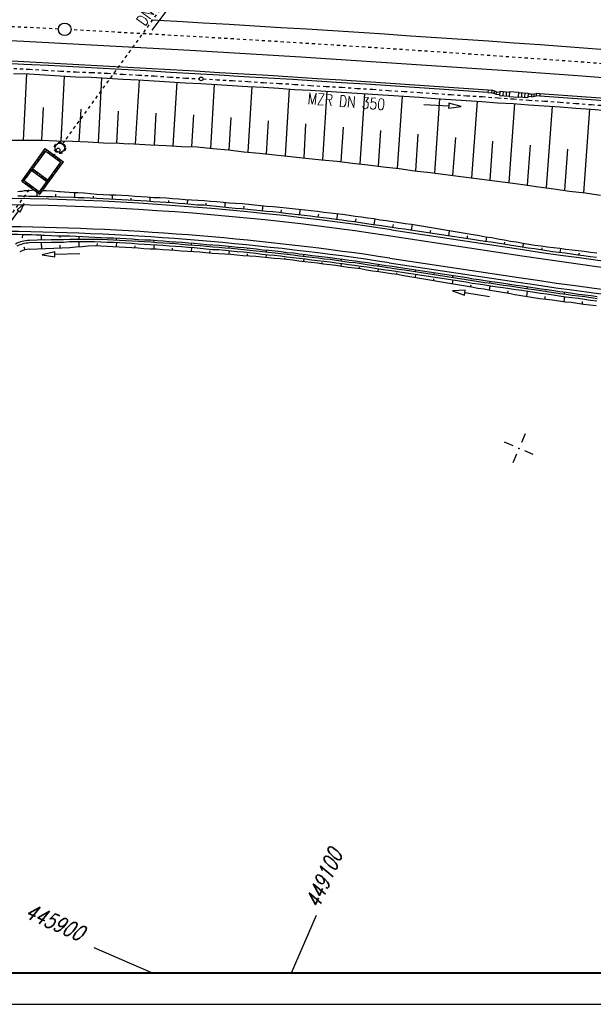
# Model space of a CAD drawing. Extents: x 0 to 1135, y 0 to 420.
# Tile 26 of 84: x 648 to 739, y 0 to 157. Entities that reach past the tile are written whole.
import ezdxf

# ---------------------------------------------------------------- set-up
doc = ezdxf.new("R2010")
doc.units = 0
doc.header["$LTSCALE"] = 2
doc.header["$MEASUREMENT"] = 0
for name, pattern in [('ACAD_ISO03W100', [0.5, 0.25, -0.25]), ('ACAD_ISO10W100W', [0.5, 0.25, -0.25]), ('AUSGEZOGEN', [0]), ('STRICHLINIEX2', [0.5, 0.25, -0.25])]:
    doc.linetypes.add(name, pattern=pattern)
doc.layers.get('0').update_dxf_attribs({"color": 8, "linetype": 'AUSGEZOGEN'})
for name, color, linetype in [('Bahnachse', 7, 'CONTINUOUS'), ('BOESCHG', 8, 'AUSGEZOGEN'), ('Boeschung', 15, 'CONTINUOUS'), ('Durchlässe', 15, 'CONTINUOUS'), ('FBRTOP', 8, 'AUSGEZOGEN'), ('Gleisachsen', 7, 'CONTINUOUS'), ('Kabelanlagen', 15, 'CONTINUOUS'), ('NETZ', 250, 'AUSGEZOGEN'), ('RAHMEN', 250, 'AUSGEZOGEN'), ('Tiefenentwässerung', 15, 'CONTINUOUS'), ('Wegboeschungen', 15, 'CONTINUOUS'), ('Wege', 15, 'CONTINUOUS')]:
    doc.layers.add(name, color=color, linetype=linetype)
doc.styles.add('ROMANS', font='romans.shx', dxfattribs={"width": 0.8})

# ---------------------------------------------------------------- blocks, each defined once
blk = doc.blocks.new('IKR')
at = {"color": 0}
for p, q in [((0, 1), (0, 2.5)), ((-2.5, 0), (-1, 0)), ((1, 0), (2.5, 0)), ((0, -2.5), (0, -1))]:
    blk.add_line(p, q, dxfattribs=at)
blk.add_circle((0, 0), 0.05, dxfattribs=at)
blk.add_point((0, 0), dxfattribs=at)
blk = doc.blocks.new('*X51')
at = {"color": 0, "linetype": 'ByBlock'}
for p, q in [((-1421439, 2013487), (-1421414, 2013494)), ((-1421269, 2013533), (-1421237, 2013541)), ((-1422288, 2012095), (-1421868, 2012208)), ((-1422118, 2012374), (-1422051, 2012392)), ((-1422079, 2011918), (-1422038, 2011929)), ((-1421949, 2012652), (-1421529, 2012765)), ((-1421906, 2012431), (-1421761, 2012469)), ((-1421732, 2012943), (-1421587, 2012982)), ((-1421609, 2013209), (-1420972, 2013380)), ((-1421443, 2013021), (-1421359, 2013043)), ((-1421107, 2013111), (-1421008, 2013137)), ((-1420863, 2013176), (-1420718, 2013215)), ((-1420841, 2012949), (-1420441, 2013056)), ((-1420457, 2012819), (-1420312, 2012858)), ((-1420310, 2012625), (-1419910, 2012732)), ((-1420045, 2012463), (-1419938, 2012492)), ((-1419938, 2012492), (-1419906, 2012501)), ((-1419780, 2012302), (-1419379, 2012409)), ((-1419761, 2012540), (-1419645, 2012571)), ((-1419514, 2012140), (-1419499, 2012144)), ((-1419354, 2012182), (-1419210, 2012221)), ((-1419249, 2011978), (-1418848, 2012085)), ((-1418658, 2011903), (-1418583, 2011923)), ((-1423306, 2010425), (-1422887, 2010537)), ((-1423005, 2010738), (-1422860, 2010777)), ((-1422967, 2010982), (-1422547, 2011094)), ((-1422797, 2011260), (-1422687, 2011290)), ((-1422628, 2011538), (-1422208, 2011651)), ((-1422542, 2011328), (-1422397, 2011367)), ((-1422369, 2011841), (-1422224, 2011880)), ((-1419366, 2010549), (-1418946, 2010661)), ((-1419196, 2010827), (-1419150, 2010840)), ((-1419178, 2010366), (-1419116, 2010383)), ((-1419026, 2011106), (-1418606, 2011218)), ((-1419005, 2010878), (-1418860, 2010917)), ((-1418948, 2011825), (-1418803, 2011864)), ((-1418832, 2011391), (-1418687, 2011430)), ((-1418718, 2011654), (-1418318, 2011762)), ((-1418542, 2011468), (-1418437, 2011497)), ((-1424325, 2008754), (-1423905, 2008867)), ((-1424105, 2009046), (-1423960, 2009085)), ((-1423985, 2009311), (-1423565, 2009424)), ((-1423816, 2009589), (-1423786, 2009597)), ((-1423815, 2009124), (-1423735, 2009145)), ((-1423646, 2009868), (-1423226, 2009980)), ((-1423642, 2009636), (-1423497, 2009675)), ((-1423468, 2010148), (-1423323, 2010187)), ((-1423226, 2009980), (-1422858, 2010079)), ((-1423178, 2010226), (-1423056, 2010259)), ((-1422993, 2009810), (-1422917, 2009830)), ((-1422772, 2009869), (-1422627, 2009908)), ((-1422727, 2009648), (-1422327, 2009755)), ((-1422366, 2009512), (-1422221, 2009551)), ((-1422197, 2009325), (-1421796, 2009432)), ((-1422076, 2009590), (-1422062, 2009594)), ((-1421931, 2009163), (-1421815, 2009194)), ((-1421670, 2009233), (-1421531, 2009270)), ((-1421666, 2009001), (-1421265, 2009108)), ((-1421264, 2008876), (-1421119, 2008914)), ((-1421135, 2008677), (-1420735, 2008785)), ((-1420384, 2008878), (-1419964, 2008991)), ((-1420105, 2009186), (-1419960, 2009225)), ((-1420045, 2009435), (-1419625, 2009548)), ((-1419875, 2009714), (-1419786, 2009737)), ((-1419815, 2009264), (-1419795, 2009269)), ((-1419705, 2009992), (-1419285, 2010105)), ((-1419641, 2009776), (-1419497, 2009815)), ((-1419468, 2010289), (-1419323, 2010327)), ((-1424664, 2008197), (-1424244, 2008310)), ((-1424495, 2008476), (-1424423, 2008495)), ((-1424451, 2008022), (-1424306, 2008060)), ((-1424278, 2008534), (-1424133, 2008573)), ((-1424204, 2007855), (-1423804, 2007962)), ((-1424161, 2008099), (-1424069, 2008124)), ((-1423939, 2007693), (-1423900, 2007703)), ((-1423755, 2007742), (-1423610, 2007781)), ((-1423673, 2007531), (-1423273, 2007638)), ((-1423349, 2007385), (-1423204, 2007424)), ((-1423143, 2007208), (-1422742, 2007315)), ((-1423059, 2007463), (-1423008, 2007477)), ((-1421403, 2007208), (-1420983, 2007320)), ((-1421204, 2007494), (-1421059, 2007533)), ((-1421063, 2007765), (-1420643, 2007877)), ((-1420914, 2007572), (-1420813, 2007599)), ((-1420894, 2008043), (-1420886, 2008045)), ((-1420857, 2008519), (-1420713, 2008557)), ((-1420741, 2008084), (-1420596, 2008123)), ((-1420724, 2008322), (-1420304, 2008434)), ((-1420568, 2008596), (-1420554, 2008600)), ((-1420554, 2008600), (-1420423, 2008635)), ((-1420278, 2008674), (-1420134, 2008712)), ((-1422877, 2007046), (-1422798, 2007067)), ((-1422653, 2007106), (-1422508, 2007145)), ((-1422612, 2006884), (-1422211, 2006991)), ((-1422247, 2006749), (-1422102, 2006788)), ((-1422081, 2006560), (-1421322, 2006764)), ((-1421957, 2006826), (-1421946, 2006829)), ((-1421815, 2006398), (-1421696, 2006431)), ((-1421572, 2006929), (-1421522, 2006943)), ((-1421551, 2006469), (-1421492, 2006485)), ((-1421377, 2006982), (-1421232, 2007021))]:
    blk.add_line(p, q, dxfattribs=at)

msp = doc.modelspace()

# ---------------------------------------------------------------- linework, layer by layer
at = {"layer": 'Bahnachse', "linetype": 'Continuous'}
msp.add_circle((654.82, 155.39), 1, dxfattribs=at)
at = {"layer": 'Bahnachse', "linetype": 'ACAD_ISO10W100W'}
for start, end in [(86.97849, 88.35444), (85.57597, 86.95043)]:
    msp.add_arc((438.49, -3923.89), 4085, start, end, dxfattribs=at)
at = {"layer": 'BOESCHG'}
msp.add_lwpolyline([(428.42, 181.59, 0.027747), (430.78, 181.47, 0.006116), (434.93, 181.56, 0.002194), (446.49, 181.98, 0.001893), (476.88, 183.35, -0.001976), (505.99, 184.65, -0.004119), (526.14, 185.31, -0.003018), (553.64, 185.81, -0.0129), (589.11, 185.33, -0.016407), (616.92, 183.32, -0.000184), (634.87, 181.43, 0.000162), (655.25, 179.27, 0.00008), (700.78, 174.48, 0.000977), (704.51, 174.09, 0.012564), (707.61, 173.86, 0.001917), (727.97, 172.91, 0.004246), (740.14, 172.49, -0.003572), (754.6, 172.01, -0.012737), (794.65, 169.38, -0.008712), (852.97, 163.02, -0.000174), (886.62, 158.75, -0.000196), (916.5, 154.93, -0.000844), (950, 150.58, 0.006348)], format="xyb", dxfattribs=at)
at = {"layer": 'Boeschung', "linetype": 'Continuous'}
for points in [[(646.62, 148.38), (649.14, 148.28), (651.6, 148.14), (654.1, 147.99), (656.61, 147.85), (659.08, 147.76), (661.59, 147.61), (664.1, 147.46), (666.55, 147.33), (669.06, 147.18), (671.57, 147.03), (674.03, 146.89), (676.54, 146.75), (679.05, 146.6), (681.5, 146.46), (684.01, 146.31), (686.52, 146.17), (688.98, 146.03), (691.48, 145.83), (693.99, 145.69), (696.45, 145.55), (698.96, 145.4), (701.46, 145.2), (703.91, 145.07), (706.42, 144.92), (708.92, 144.72), (711.38, 144.58), (713.88, 144.39), (716.39, 144.24), (718.84, 144.05), (721.35, 143.91), (723.85, 143.71), (726.36, 143.56), (728.81, 143.38), (731.31, 143.18), (733.82, 143.03), (736.32, 142.84), (738.77, 142.65), (741.27, 142.45)], [(648.73, 148.29), (648.17, 137.75)], [(654.7, 147.95), (654.17, 137.6)], [(660.68, 147.65), (660.16, 137.36)], [(666.7, 147.3), (666.04, 137.11)], [(672.67, 146.97), (672.07, 136.83)], [(678.64, 146.62), (678.08, 136.42)], [(684.66, 146.28), (684.01, 135.83)], [(690.63, 145.92), (689.99, 135.23)], [(696.64, 145.52), (695.92, 134.59)], [(702.61, 145.17), (701.89, 133.95)], [(708.63, 144.77), (707.85, 133.2)], [(651.16, 137.78), (651.43, 142.95)], [(714.59, 144.38), (713.8, 132.45)], [(720.59, 143.93), (719.71, 131.71)], [(726.56, 143.53), (725.67, 130.97)], [(732.56, 143.08), (731.61, 130.17)], [(657.14, 137.49), (657.41, 142.66)], [(663.12, 137.24), (663.38, 142.36)], [(669.11, 136.99), (669.41, 142.06)], [(675.09, 136.7), (675.39, 141.77)], [(681.03, 136.16), (681.34, 141.32)], [(738.52, 142.69), (737.56, 129.32)], [(654.29, 139.87), (654.17, 137.62)], [(687, 135.51), (687.34, 140.82)], [(692.98, 134.91), (693.29, 140.33)], [(698.9, 134.27), (699.28, 139.83)], [(704.87, 133.57), (705.22, 139.29)], [(710.82, 132.83), (711.2, 138.69)], [(716.73, 132.09), (717.19, 138.14)], [(646.09, 137.73), (648.57, 137.74), (651.05, 137.75), (653.57, 137.65), (656.04, 137.56), (658.55, 137.46), (661.01, 137.32), (663.53, 137.23), (664.93, 137.15)], [(664.93, 137.19), (668.5, 136.99), (670.97, 136.9), (673.48, 136.75), (675.94, 136.66), (678.44, 136.42), (680.93, 136.17), (683.36, 135.89), (685.86, 135.64), (688.35, 135.4), (690.84, 135.15), (693.28, 134.86), (695.77, 134.62), (698.26, 134.37), (700.7, 134.09), (703.18, 133.79), (705.66, 133.5), (708.15, 133.2), (710.63, 132.86), (713.11, 132.56), (715.55, 132.27), (718.02, 131.93), (720.51, 131.64), (722.98, 131.29), (725.47, 131), (727.9, 130.66), (730.37, 130.32), (732.85, 129.97), (735.33, 129.63), (737.81, 129.33), (740.29, 128.99)], [(722.69, 131.34), (723.12, 137.55)], [(728.64, 130.54), (729.1, 136.95)], [(734.58, 129.75), (735.07, 136.3)]]:
    msp.add_lwpolyline(points, dxfattribs=at)
at = {"layer": 'Durchlässe', "linetype": 'STRICHLINIEX2'}
for p, q in [((654.47, 137.11), (674.44, 164.56)), ((653, 135.09), (653.58, 135.9)), ((641.82, 119.73), (649.58, 130.4))]:
    msp.add_line(p, q, dxfattribs=at)
at = {"layer": 'Durchlässe', "linetype": 'Continuous'}
for p, q in [((647.95, 131.22), (651.72, 136.39)), ((648.37, 131.28), (651.78, 135.97)), ((651.72, 136.39), (654.63, 134.27)), ((651.78, 135.97), (654.21, 134.21)), ((650.8, 129.52), (654.21, 134.21)), ((650.86, 129.1), (654.63, 134.27)), ((649.55, 132.9), (651.97, 131.13)), ((649.72, 133.14), (652.15, 131.38)), ((647.95, 131.22), (650.86, 129.1)), ((648.37, 131.28), (650.8, 129.52))]:
    msp.add_line(p, q, dxfattribs=at)
for points in [[(668.76, 155.25), (671.13, 158.48), (671.45, 158.24), (672.31, 160.09), (670.8, 158.72), (671.13, 158.48)], [(645.71, 124.04), (647.48, 126.45), (647.72, 126.28), (648.37, 127.66), (647.24, 126.63), (647.48, 126.45)]]:
    msp.add_lwpolyline(points, dxfattribs=at)
at = {"layer": 'Durchlässe', "linetype": 'ACAD_ISO03W100'}
msp.add_circle((654.03, 136.5), 0.9, dxfattribs=at)
at = {"layer": 'Durchlässe', "linetype": 'Continuous'}
for centre, radius in [((654.03, 136.5), 0.75), ((653.77, 136.15), 0.313)]:
    msp.add_circle(centre, radius, dxfattribs=at)
at = {"layer": 'FBRTOP', "const_width": 0.5}
for points in [[(88.01, 187.53, 0), (104.84, 188.97, 0), (166.44, 194.27, -0.000002), (228.71, 199.62, 0.000002), (290.98, 204.97, 0.000001), (321.65, 207.61, 0.000001), (340.8, 209.25, 0.000002), (353.25, 210.32, -0.000001), (365.71, 211.39, -0.000007)], [(87.67, 191.51, 0), (104.5, 192.96, 0), (166.1, 198.25, -0.000002), (228.37, 203.61, 0.000002), (290.64, 208.96, 0.000001), (321.31, 211.59, 0.000001), (340.45, 213.24, 0.000002), (352.91, 214.31, -0.000001), (365.36, 215.38, -0.000007)], [(377.82, 216.45, 0.000001), (390.27, 217.52, 0.000044)], [(378.16, 212.46, 0.000001), (390.61, 213.53, 0.000044)]]:
    msp.add_lwpolyline(points, format="xyb", dxfattribs=at)
at = {"layer": 'Gleisachsen', "linetype": 'Continuous'}
for radius, start, end in [(4082.75, 83.08134, 91.02721), (4087.25, 83.05345, 86.77254)]:
    msp.add_arc((438.49, -3923.89), radius, start, end, dxfattribs=at)
at = {"layer": 'Kabelanlagen', "linetype": 'Continuous'}
for p, q in [((722.34, 145.73), (722.31, 145.33)), ((722.31, 145.33), (722.87, 145.29)), ((722.34, 145.73), (722.95, 145.68)), ((722.95, 145.68), (722.87, 145.29)), ((723.6, 145.04), (722.87, 145.29)), ((723.68, 145.43), (722.95, 145.68)), ((723.34, 145.55), (723.21, 145.17)), ((723.68, 145.43), (723.6, 145.04)), ((723.6, 145.04), (724.15, 145)), ((723.68, 145.43), (724.18, 145.4)), ((724.19, 145.52), (724.15, 144.87)), ((724.15, 144.87), (725.7, 144.76)), ((724.19, 145.52), (725.75, 145.41)), ((724.75, 145.48), (724.7, 144.83)), ((725.25, 145.45), (725.2, 144.8)), ((725.75, 145.49), (725.7, 144.69)), ((725.7, 144.69), (727.14, 144.59)), ((725.75, 145.49), (727.2, 145.38)), ((727.2, 145.38), (727.14, 144.59)), ((727.15, 144.66), (728.7, 144.55)), ((727.19, 145.31), (728.75, 145.2)), ((727.69, 145.27), (727.65, 144.63)), ((728.19, 145.24), (728.15, 144.59)), ((728.75, 145.2), (728.7, 144.55)), ((729.27, 144.64), (728.71, 144.68)), ((729.24, 145.04), (728.74, 145.07)), ((729.24, 145.04), (730, 145.19)), ((729.24, 145.04), (729.27, 144.64)), ((729.27, 144.64), (730.03, 144.78)), ((729.6, 145.11), (729.67, 144.71)), ((730.61, 145.14), (730, 145.19)), ((730, 145.19), (730.03, 144.78)), ((730.58, 144.74), (730.03, 144.78)), ((730.61, 145.14), (730.58, 144.74))]:
    msp.add_line(p, q, dxfattribs=at)
for radius, start, end in [(4079.5, 86.01016, 89.51875), (4079.1, 86.01017, 89.51871), (4079.1, 84.88808, 85.89374), (4079.5, 84.88807, 85.89375)]:
    msp.add_arc((438.49, -3923.89), radius, start, end, dxfattribs=at)
at = {"layer": 'NETZ'}
for p, q in [((690.98, 5.02), (694.96, 14.19)), ((668.69, 5.02), (659.51, 9))]:
    msp.add_line(p, q, dxfattribs=at)
at = {"layer": 'RAHMEN'}
msp.add_line((0, 0), (950, 0), dxfattribs=at)
at = {"layer": 'RAHMEN', "const_width": 0.35}
msp.add_lwpolyline([(25, 5), (1130, 5), (1130, 415), (25, 415), (25, 5)], dxfattribs=at)
at = {"layer": 'Tiefenentwässerung', "linetype": 'ACAD_ISO03W100'}
for points in [[(646.67, 149.16), (649.17, 149.03), (651.67, 148.89), (654.17, 148.75), (656.66, 148.61), (659.12, 148.52), (661.62, 148.39), (664.11, 148.25), (666.61, 148.11), (669.11, 147.97), (671.6, 147.78), (674.1, 147.64), (676.29, 147.52)], [(676.89, 147.49), (679.05, 147.37), (681.55, 147.23), (684.04, 147.09), (686.54, 146.9), (689.04, 146.77), (691.53, 146.63), (694.03, 146.44), (696.53, 146.3), (699.02, 146.16), (701.47, 145.98), (703.97, 145.84), (706.46, 145.65), (708.96, 145.51), (711.45, 145.32), (713.95, 145.18), (716.44, 145), (718.93, 144.81), (721.43, 144.67), (723.93, 144.48), (726.37, 144.3), (728.86, 144.11), (731.36, 143.97), (733.85, 143.78), (736.35, 143.59), (738.84, 143.4), (741.34, 143.22)]]:
    msp.add_lwpolyline(points, dxfattribs=at)
at = {"layer": 'Tiefenentwässerung', "linetype": 'Continuous'}
msp.add_lwpolyline([(712.08, 143.44), (716.07, 143.21), (716.05, 142.81), (718.07, 143.1), (716.09, 143.61), (716.07, 143.21)], dxfattribs=at)
msp.add_circle((676.59, 147.5), 0.3, dxfattribs=at)
at = {"layer": 'Wegboeschungen', "linetype": 'Continuous'}
for p, q in [((654.07, 128.69), (656.18, 128.64)), ((654.1, 129.54), (656.2, 129.39)), ((651.66, 121.84), (649.17, 121.76)), ((651.67, 121.43), (649.18, 121.36)), ((648.49, 120.26), (648.35, 120.69)), ((649.21, 120.36), (655.61, 120.61))]:
    msp.add_line(p, q, dxfattribs=at)
for points in [[(647.31, 128.88), (647.66, 128.85), (648.01, 128.87), (648.41, 128.83), (648.76, 128.85), (649.11, 128.81), (649.46, 128.83), (649.81, 128.8), (650.87, 128.8), (651.87, 128.75), (652.87, 128.75), (653.87, 128.71), (654.07, 128.69)], [(647.32, 129.54), (647.68, 129.6), (648.03, 129.62), (648.39, 129.69), (648.79, 129.7), (649.15, 129.71), (649.5, 129.78), (649.86, 129.8), (649.91, 129.79)], [(650.41, 128.79), (650.44, 129.4)], [(651.32, 129.73), (651.86, 129.71), (652.91, 129.65), (653.9, 129.56), (654.1, 129.54)], [(653.42, 128.7), (653.41, 129.15)], [(656.2, 129.39), (656.9, 129.37), (657.9, 129.33), (658.95, 129.23), (659.94, 129.13), (660.94, 129.09), (661.94, 129.04), (662.94, 129), (663.94, 128.95), (664.99, 128.9), (665.99, 128.8), (666.99, 128.76), (667.99, 128.71), (668.98, 128.62), (669.98, 128.57), (671.04, 128.52), (672.03, 128.43), (673.03, 128.38), (674.03, 128.29), (675.03, 128.24), (676.02, 128.15), (677.07, 128.1), (678.07, 128), (679.07, 127.95), (680.06, 127.86), (681.06, 127.76), (682.05, 127.67), (683.11, 127.62), (684.1, 127.52), (685.1, 127.43), (686.09, 127.33), (687.09, 127.24), (688.08, 127.14), (689.13, 127.04), (690.12, 126.95), (691.12, 126.85), (692.11, 126.76), (693.11, 126.61), (694.1, 126.52), (695.15, 126.42), (696.14, 126.27), (697.13, 126.17), (698.12, 126.03), (699.12, 125.93), (700.16, 125.78), (701.15, 125.64), (702.14, 125.49), (703.13, 125.35), (704.13, 125.25), (705.11, 125.06), (706.1, 124.91), (707.14, 124.76), (708.14, 124.62), (709.13, 124.47), (710.12, 124.33), (719.96, 122.68), (720.95, 122.54), (721.93, 122.34), (722.92, 122.2), (723.91, 122), (724.9, 121.86), (725.89, 121.66), (726.88, 121.52), (727.86, 121.32), (728.85, 121.18), (729.79, 120.99), (730.79, 120.89), (731.78, 120.75), (732.77, 120.6), (733.76, 120.51), (734.75, 120.36), (735.75, 120.27), (736.69, 120.13), (737.69, 120.03), (738.68, 119.89), (739.67, 119.79)], [(656.43, 128.61), (656.45, 129.42)], [(659.43, 128.48), (659.41, 128.83)], [(662.43, 128.34), (662.44, 129.04)], [(656.18, 128.64), (656.88, 128.62), (657.88, 128.58), (658.88, 128.53), (659.88, 128.49), (660.93, 128.43), (661.93, 128.39), (662.93, 128.34), (663.93, 128.3), (664.93, 128.2), (665.93, 128.16), (666.93, 128.11), (667.93, 128.07), (668.97, 127.97), (669.97, 127.92), (670.97, 127.83), (671.97, 127.78), (672.96, 127.68), (673.96, 127.64), (674.96, 127.54), (676.01, 127.44), (677.01, 127.4), (678, 127.3), (679, 127.21), (679.99, 127.11), (680.99, 127.02), (681.98, 126.92), (683.03, 126.82), (684.02, 126.73), (685.02, 126.63), (686.02, 126.54), (687.01, 126.44), (688.01, 126.35), (689, 126.25), (690.04, 126.1), (691.04, 126), (692.03, 125.91), (693.02, 125.76), (694.02, 125.67), (695.01, 125.52), (696.01, 125.43), (697, 125.28), (698.04, 125.13), (699.03, 125.04), (700.02, 124.89), (701.01, 124.75), (702.01, 124.6), (703, 124.46), (703.99, 124.31), (704.98, 124.17), (706.02, 124.02), (707.01, 123.87), (708, 123.73), (708.99, 123.58), (709.98, 123.44), (719.83, 121.94), (720.83, 121.8), (721.82, 121.65), (722.81, 121.51), (723.8, 121.36), (724.79, 121.22), (725.78, 121.07), (726.77, 120.88), (727.76, 120.73), (728.75, 120.59), (729.74, 120.44), (730.73, 120.3), (731.72, 120.15), (732.66, 120.01), (733.65, 119.87), (734.65, 119.77), (735.64, 119.63), (736.63, 119.48), (737.62, 119.34), (738.61, 119.19), (739.61, 119.09)], [(665.43, 128.21), (665.41, 128.51)], [(668.42, 128.02), (668.44, 128.67)], [(671.42, 127.83), (671.4, 128.14)], [(674.41, 127.6), (674.43, 128.3)], [(677.4, 127.36), (677.39, 127.71)], [(680.39, 127.07), (680.41, 127.83)], [(683.38, 126.79), (683.42, 127.19)], [(686.36, 126.5), (686.44, 127.3)], [(689.35, 126.22), (689.39, 126.61)], [(692.28, 125.84), (692.41, 126.73)], [(695.26, 125.5), (695.35, 125.94)], [(698.24, 125.11), (698.37, 126.01)], [(701.21, 124.73), (701.31, 125.17)], [(704.19, 124.29), (704.32, 125.19)], [(707.16, 123.86), (707.25, 124.3)], [(710.13, 123.42), (710.27, 124.31)], [(648.07, 122.68), (648.02, 122.19)], [(651.03, 122.6), (651.06, 121.85)], [(651.03, 122.59), (651.68, 122.59), (652.68, 122.54), (653.68, 122.5), (654.69, 122.5), (655.64, 122.46), (656.64, 122.42), (657.64, 122.37), (658.64, 122.33), (659.64, 122.28), (660.64, 122.23), (661.59, 122.19), (662.59, 122.15), (663.59, 122.1), (664.59, 122.06), (665.59, 122.01), (666.58, 121.92), (667.59, 121.87), (668.54, 121.83), (669.53, 121.73), (670.53, 121.69), (671.53, 121.59), (672.53, 121.55), (673.52, 121.45), (674.52, 121.36), (675.47, 121.32), (676.46, 121.22), (677.46, 121.13), (678.46, 121.03), (679.46, 120.99), (680.45, 120.89), (681.45, 120.79), (682.39, 120.7), (683.39, 120.61), (684.38, 120.51), (685.38, 120.42), (686.37, 120.27), (687.37, 120.18), (688.36, 120.08), (689.36, 119.99), (690.3, 119.85), (691.29, 119.75), (692.28, 119.61), (693.28, 119.51), (694.27, 119.37), (695.27, 119.27), (696.26, 119.13), (697.2, 119.03), (698.19, 118.89), (699.18, 118.74), (700.18, 118.6), (701.17, 118.5), (702.16, 118.36), (703.15, 118.21), (704.09, 118.07), (705.08, 117.93), (706.07, 117.78), (707.07, 117.64), (708.06, 117.49), (709.05, 117.35), (718.95, 115.85), (719.94, 115.65), (720.93, 115.51), (721.87, 115.37), (722.86, 115.22), (723.85, 115.08), (724.84, 114.93), (725.83, 114.79), (726.82, 114.64), (727.81, 114.5), (728.8, 114.35), (729.84, 114.2), (730.83, 114.06), (731.83, 113.91), (732.82, 113.77), (733.81, 113.62), (734.8, 113.48), (735.79, 113.33), (736.78, 113.19), (737.78, 113.09), (738.77, 112.95), (739.76, 112.8)], [(654.03, 122.51), (654.05, 122.21)], [(657.04, 122.43), (657.05, 121.98)], [(713.1, 122.99), (713.19, 123.38)], [(716.07, 122.5), (716.2, 123.29)], [(719.04, 122.07), (719.08, 122.47)], [(651.07, 121.44), (651.1, 120.43)], [(651.66, 121.84), (652.67, 121.89), (653.67, 121.9), (654.63, 121.91), (655.64, 121.96), (656.64, 121.96), (657.65, 121.97), (658.6, 121.98), (659.61, 121.98), (660.61, 121.94), (661.61, 121.89), (662.61, 121.84), (663.56, 121.8), (664.56, 121.76), (665.56, 121.71), (666.56, 121.62), (667.56, 121.57), (668.56, 121.53), (669.5, 121.44), (670.5, 121.39), (671.5, 121.29), (672.5, 121.25), (673.49, 121.15), (674.49, 121.06), (675.49, 121.01), (676.44, 120.92), (677.43, 120.83), (678.43, 120.73), (679.43, 120.69), (680.42, 120.59), (681.42, 120.5), (682.36, 120.41), (683.36, 120.31), (684.36, 120.21), (685.35, 120.12), (686.34, 119.97), (687.34, 119.88), (688.33, 119.78), (689.28, 119.69), (690.27, 119.55), (691.26, 119.45), (692.26, 119.31), (693.25, 119.21), (694.24, 119.07), (695.24, 118.97), (696.18, 118.83), (697.17, 118.74), (698.16, 118.59), (699.16, 118.45), (700.15, 118.3), (701.14, 118.21), (702.08, 118.07), (703.07, 117.92), (704.06, 117.78), (705.06, 117.63), (706.05, 117.49), (707.04, 117.34), (708.03, 117.19), (709.02, 117.05), (718.87, 115.55), (719.86, 115.36), (720.85, 115.21), (721.84, 115.07), (722.83, 114.92), (723.82, 114.78), (724.81, 114.63), (725.8, 114.49), (726.79, 114.34), (727.78, 114.2), (728.77, 114.05), (729.77, 113.91), (730.76, 113.76), (731.75, 113.62), (732.79, 113.47), (733.78, 113.32), (734.77, 113.18), (735.76, 113.03), (736.76, 112.94), (737.75, 112.79), (738.74, 112.65), (739.73, 112.5)], [(651.67, 121.43), (652.63, 121.49), (653.63, 121.5), (654.64, 121.5), (655.6, 121.56), (656.61, 121.57), (657.61, 121.57), (658.62, 121.57), (659.57, 121.58), (660.57, 121.54), (661.57, 121.49), (662.57, 121.45), (663.57, 121.4), (664.57, 121.35), (665.52, 121.31), (666.52, 121.22), (667.52, 121.17), (668.52, 121.13), (669.51, 121.03), (670.46, 120.99), (671.46, 120.9), (672.46, 120.85), (673.46, 120.76), (674.45, 120.66), (675.45, 120.61), (676.4, 120.52), (677.39, 120.43), (678.39, 120.33), (679.39, 120.29), (680.38, 120.19), (681.38, 120.1), (682.33, 120.01), (683.32, 119.91), (684.32, 119.82), (685.31, 119.72), (686.3, 119.58), (687.3, 119.48), (688.24, 119.39), (689.24, 119.29), (690.23, 119.15), (691.23, 119.05), (692.22, 118.91), (693.21, 118.81), (694.15, 118.67), (695.15, 118.58), (696.14, 118.43), (697.14, 118.34), (698.13, 118.19), (699.12, 118.05), (700.06, 117.91), (701.05, 117.81), (702.04, 117.67), (703.04, 117.52), (704.03, 117.38), (704.97, 117.24), (705.96, 117.09), (706.95, 116.95), (707.94, 116.8), (708.93, 116.66), (718.83, 115.16), (719.82, 114.96), (720.81, 114.82), (721.8, 114.67), (722.79, 114.53), (723.78, 114.38), (724.77, 114.24), (725.76, 114.09), (726.76, 113.95), (727.75, 113.8), (728.74, 113.66), (729.73, 113.51), (730.72, 113.36), (731.71, 113.22), (732.7, 113.07), (733.69, 112.93), (734.68, 112.78), (735.72, 112.63), (736.72, 112.54), (737.71, 112.39), (738.7, 112.25), (739.69, 112.1)], [(654.09, 120.5), (654.09, 121)], [(655.61, 120.61), (656.57, 120.71), (657.58, 120.77), (658.55, 120.88), (659.56, 120.93), (660.56, 120.89), (661.56, 120.84), (662.51, 120.8), (663.51, 120.75), (664.51, 120.66), (665.51, 120.61), (666.51, 120.57), (667.45, 120.48), (668.45, 120.43), (669.45, 120.39), (670.45, 120.29), (671.45, 120.24), (672.4, 120.2), (673.39, 120.11), (674.39, 120.06), (675.39, 119.97), (676.39, 119.92), (677.34, 119.83), (678.33, 119.74), (679.33, 119.69), (680.33, 119.6), (681.33, 119.55), (682.27, 119.46), (683.27, 119.36), (684.27, 119.32), (685.27, 119.22), (686.26, 119.13), (687.26, 119.03), (688.2, 118.94), (689.2, 118.85), (690.19, 118.75), (691.19, 118.66), (692.18, 118.51), (693.13, 118.42), (694.12, 118.28), (695.11, 118.18), (696.1, 118.04), (697.1, 117.94), (698.04, 117.8), (699.03, 117.65), (700.02, 117.51), (701.02, 117.41), (702.01, 117.27), (702.94, 117.08), (703.93, 116.93), (704.92, 116.79), (705.92, 116.64), (706.91, 116.5), (707.9, 116.35), (708.88, 116.16), (718.72, 114.51), (719.71, 114.37), (720.7, 114.17), (721.69, 114.03), (722.68, 113.83), (723.67, 113.69), (724.65, 113.49), (725.64, 113.35), (726.63, 113.15), (727.62, 112.96), (728.61, 112.81), (729.6, 112.67), (730.59, 112.52), (731.58, 112.38), (732.57, 112.28), (733.61, 112.13), (734.61, 111.99), (735.6, 111.89), (736.59, 111.75), (737.58, 111.6), (738.58, 111.51), (739.57, 111.36)], [(657.06, 121.57), (657.08, 120.77)], [(660.01, 120.94), (660.04, 121.24)], [(660.04, 122.29), (660.03, 122.14)], [(663.04, 122.1), (663.01, 121.81)], [(663.07, 121.45), (663.01, 120.75)], [(666, 120.56), (666.04, 120.91)], [(666.04, 121.97), (666.02, 121.82)], [(669.03, 121.78), (669, 121.48)], [(669.07, 121.08), (669, 120.38)], [(672.02, 121.55), (672.01, 121.4)], [(675.02, 121.36), (674.99, 121.06)], [(678.01, 121.07), (677.99, 120.92)], [(722.02, 121.63), (722.13, 122.32)], [(724.98, 121.15), (725.02, 121.5)], [(727.96, 120.71), (728.01, 121.31)], [(657.24, 119.64), (653.24, 119.52), (653.23, 119.92), (651.24, 119.46), (653.26, 119.12), (653.24, 119.52)], [(672, 120.19), (672.03, 120.54)], [(675.05, 120.65), (674.99, 120.01)], [(677.98, 119.77), (678.01, 120.07)], [(681, 120.84), (680.97, 120.54)], [(681.03, 120.13), (680.97, 119.53)], [(683.99, 120.55), (683.97, 120.4)], [(683.97, 119.3), (683.99, 119.6)], [(687, 119.51), (686.91, 119.07)], [(686.97, 120.22), (686.94, 119.92)], [(689.95, 119.88), (689.94, 119.73)], [(692.93, 119.54), (692.9, 119.25)], [(730.93, 120.28), (730.96, 120.58)], [(733.85, 119.85), (733.96, 120.49)], [(736.83, 119.46), (736.91, 119.76)], [(689.89, 118.78), (689.96, 118.97)], [(692.96, 118.84), (692.88, 118.44)], [(695.85, 118.06), (695.87, 118.26)], [(695.91, 119.16), (695.89, 119.01)], [(698.92, 118.07), (698.84, 117.72)], [(698.89, 118.77), (698.86, 118.47)], [(701.86, 118.39), (701.85, 118.24)], [(704.84, 117.95), (704.76, 117.66)], [(701.81, 117.29), (701.83, 117.49)], [(704.82, 117.25), (704.78, 116.8)], [(707.81, 117.52), (707.74, 117.37)], [(707.75, 116.37), (707.77, 116.57)], [(710.78, 117.08), (710.7, 116.79)], [(710.76, 116.33), (710.72, 115.88)], [(713.7, 116.6), (713.68, 116.45)], [(716.67, 116.17), (716.64, 115.87)], [(713.68, 115.4), (713.71, 115.65)], [(716.7, 115.46), (716.6, 114.87)], [(719.56, 114.38), (719.64, 114.68)], [(719.64, 115.73), (719.63, 115.58)], [(722.61, 115.25), (722.58, 114.95)], [(725.58, 114.81), (725.57, 114.66)], [(722.59, 112.77), (718.64, 113.41), (718.7, 113.81), (716.67, 113.73), (718.58, 113.02), (718.64, 113.41)], [(722.64, 114.54), (722.53, 113.85)], [(725.49, 113.36), (725.53, 113.71)], [(728.59, 113.67), (728.46, 112.83)], [(728.55, 114.38), (728.53, 114.08)], [(731.53, 113.94), (731.51, 113.79)], [(734.5, 113.51), (734.47, 113.21)], [(737.48, 113.12), (737.46, 112.97)], [(731.43, 112.44), (731.47, 112.84)], [(734.53, 112.8), (734.41, 112.01)], [(737.38, 111.62), (737.42, 112.02)]]:
    msp.add_lwpolyline(points, dxfattribs=at)
for centre, radius, start, end in [((639.53, -324.26), 447, 88.526, 89.2912), ((649.33, 116.76), 5, 91.8367, 118.187), ((649.33, 116.76), 4.6, 91.8367, 118.187), ((649.33, 116.76), 3.6, 91.8367, 118.187)]:
    msp.add_arc(centre, radius, start, end, dxfattribs=at)
at = {"layer": 'Wege', "linetype": 'Continuous'}
for p, q in [((706.79, 122.46), (727.76, 119.3)), ((706.94, 123.45), (727.9, 120.29)), ((706.58, 118.19), (727.12, 115.1)), ((706.69, 118.93), (727.23, 115.84))]:
    msp.add_line(p, q, dxfattribs=at)
for centre, radius, start, end in [((639.53, -324.26), 452.75, 81.4377, 93.1561), ((639.53, -324.26), 451.75, 81.4377, 93.1554), ((639.53, -324.26), 447.5, 81.3828, 89.2266), ((639.53, -324.26), 448.25, 81.3828, 89.1862), ((816.83, 710.88), 598.25, 261.43765, 270.67813), ((816.83, 710.88), 597.25, 261.43765, 270.67813), ((816.83, 710.88), 602.5, 261.43765, 270.67813), ((816.83, 710.88), 601.75, 261.43765, 270.67813)]:
    msp.add_arc(centre, radius, start, end, dxfattribs=at)

# ---------------------------------------------------------------- block references
at = {"layer": 'Durchlässe', "linetype": 'Continuous', "xscale": 0.00100000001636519, "yscale": 0.001000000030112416, "zscale": 0.001, "rotation": 355.3216130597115}
msp.add_blockref('*X51', (1904.11, -1986.45), dxfattribs=at)
at = {"layer": 'NETZ', "rotation": 156.5331}
msp.add_blockref('IKR', (727.26, 88.61), dxfattribs=at)

# ---------------------------------------------------------------- texts
at = {"layer": 'Durchlässe', "linetype": 'Continuous', "style": 'ROMANS', "oblique": 360, "width": 0.8}
msp.add_text('DN 1000', height=1.8, rotation=54.1136, dxfattribs=at).set_placement((667.6, 155.81))
at = {"layer": 'NETZ', "style": 'ROMANS', "oblique": 16.6, "width": 0.75}
for s, rotation, p in [('449100', 66.5331, (695.36, 15.11)), ('445900', 336.5331, (648.28, 13.88))]:
    msp.add_text(s, height=2.5, rotation=rotation, dxfattribs=at).set_placement(p)
at = {"layer": 'Tiefenentwässerung', "linetype": 'Continuous', "style": 'ROMANS', "oblique": 360, "width": 0.8}
msp.add_text('MZR DN 350', height=1.8, rotation=355.3216, dxfattribs=at).set_placement((693.52, 143.51))

doc.saveas('drawing.dxf')
